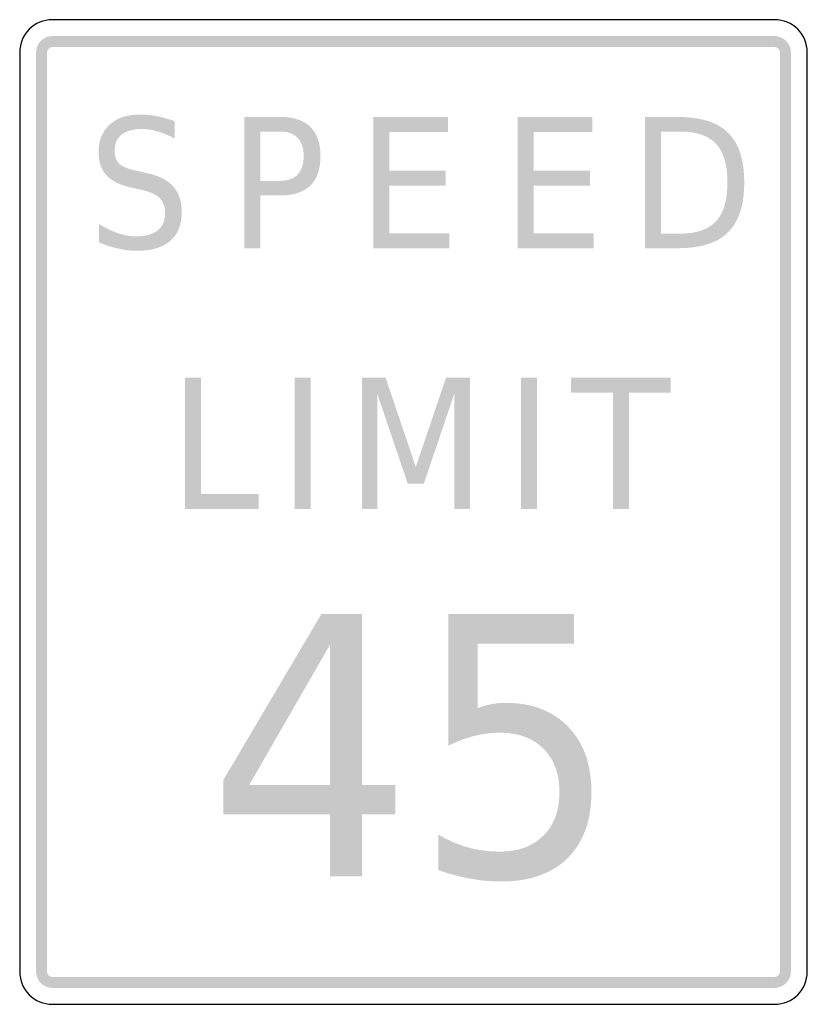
# Model space of a CAD drawing. Header units: inches. Extents: x -0.5 to 0.5, y -0.62 to 0.63.
import ezdxf

# ---------------------------------------------------------------- set-up
doc = ezdxf.new("R2010")
doc.units = ezdxf.units.IN
doc.header["$MEASUREMENT"] = 0

msp = doc.modelspace()

# ---------------------------------------------------------------- hatches: boundary and pattern name
for points in [[(-0.4583, 0.6042), (-0.4604, 0.6041), (-0.4624, 0.6038), (-0.4644, 0.6033), (-0.4663, 0.6026), (-0.4682, 0.6017), (-0.4699, 0.6007), (-0.4716, 0.5994), (-0.4731, 0.5981), (-0.4744, 0.5966), (-0.4757, 0.5949), (-0.4767, 0.5932), (-0.4776, 0.5913), (-0.4783, 0.5894), (-0.4788, 0.5874), (-0.4791, 0.5854), (-0.4792, 0.5833), (-0.4653, 0.5833), (-0.4652, 0.584), (-0.4651, 0.5847), (-0.465, 0.5853), (-0.4648, 0.586), (-0.4645, 0.5866), (-0.4641, 0.5872), (-0.4637, 0.5877), (-0.4632, 0.5882), (-0.4627, 0.5887), (-0.4622, 0.5891), (-0.4616, 0.5895), (-0.461, 0.5897), (-0.4604, 0.59), (-0.4597, 0.5901), (-0.459, 0.5902), (-0.4583, 0.5903), (-0.4583, 0.6042)], [(0.4583, 0.6042), (-0.4583, 0.6042), (-0.4583, 0.5903), (0.4583, 0.5903), (0.4583, 0.6042)], [(0.4792, 0.5833), (0.4791, 0.5854), (0.4788, 0.5874), (0.4783, 0.5894), (0.4776, 0.5913), (0.4767, 0.5932), (0.4757, 0.5949), (0.4744, 0.5966), (0.4731, 0.5981), (0.4715, 0.5994), (0.4699, 0.6007), (0.4682, 0.6017), (0.4663, 0.6026), (0.4644, 0.6033), (0.4624, 0.6038), (0.4604, 0.6041), (0.4583, 0.6042), (0.4583, 0.5903), (0.459, 0.5902), (0.4597, 0.5901), (0.4603, 0.59), (0.461, 0.5897), (0.4616, 0.5895), (0.4622, 0.5891), (0.4627, 0.5887), (0.4632, 0.5882), (0.4637, 0.5877), (0.4641, 0.5872), (0.4645, 0.5866), (0.4647, 0.586), (0.465, 0.5853), (0.4651, 0.5847), (0.4652, 0.584), (0.4653, 0.5833), (0.4792, 0.5833)], [(-0.4792, 0.5833), (-0.4792, -0.5833), (-0.4653, -0.5833), (-0.4653, 0.5833), (-0.4792, 0.5833)], [(0.4792, -0.5833), (0.4792, 0.5833), (0.4653, 0.5833), (0.4653, -0.5833), (0.4792, -0.5833)], [(-0.0509, 0.5015), (0.0438, 0.5015), (0.0438, 0.4826), (-0.0306, 0.4826), (-0.0306, 0.4332), (0.0408, 0.4332), (0.0408, 0.4142), (-0.0306, 0.4142), (-0.0306, 0.3539), (0.0457, 0.3539), (0.0457, 0.3349), (-0.0509, 0.3349), (-0.0509, 0.5015)], [(0.1322, 0.5015), (0.227, 0.5015), (0.227, 0.4826), (0.1525, 0.4826), (0.1525, 0.4332), (0.2239, 0.4332), (0.2239, 0.4142), (0.1525, 0.4142), (0.1525, 0.3539), (0.2288, 0.3539), (0.2288, 0.3349), (0.1322, 0.3349), (0.1322, 0.5015)], [(-0.29, 0.1705), (-0.2697, 0.1705), (-0.2697, 0.0228), (-0.1967, 0.0228), (-0.1967, 0.0039), (-0.29, 0.0039), (-0.29, 0.1705)], [(-0.1508, 0.1705), (-0.1305, 0.1705), (-0.1305, 0.0039), (-0.1508, 0.0039), (-0.1508, 0.1705)], [(-0.0656, 0.1705), (-0.0354, 0.1705), (0.0029, 0.0571), (0.0413, 0.1705), (0.0716, 0.1705), (0.0716, 0.0039), (0.0518, 0.0039), (0.0518, 0.1502), (0.0131, 0.0359), (-0.0073, 0.0359), (-0.046, 0.1502), (-0.046, 0.0039), (-0.0656, 0.0039), (-0.0656, 0.1705)], [(0.1364, 0.1705), (0.1567, 0.1705), (0.1567, 0.0039), (0.1364, 0.0039), (0.1364, 0.1705)], [(0.1999, 0.1705), (0.3267, 0.1705), (0.3267, 0.1515), (0.2734, 0.1515), (0.2734, 0.0039), (0.2531, 0.0039), (0.2531, 0.1515), (0.1999, 0.1515), (0.1999, 0.1705)], [(-0.4792, -0.5833), (-0.4791, -0.5853), (-0.4788, -0.5872), (-0.4784, -0.589), (-0.4778, -0.5909), (-0.477, -0.5926), (-0.476, -0.5943), (-0.475, -0.5959), (-0.4737, -0.5974), (-0.4724, -0.5987), (-0.4709, -0.6), (-0.4693, -0.601), (-0.4676, -0.602), (-0.4659, -0.6028), (-0.464, -0.6034), (-0.4622, -0.6038), (-0.4603, -0.6041), (-0.4583, -0.6042), (-0.4583, -0.5903), (-0.459, -0.5902), (-0.4596, -0.5902), (-0.4602, -0.59), (-0.4608, -0.5898), (-0.4614, -0.5895), (-0.462, -0.5892), (-0.4625, -0.5889), (-0.463, -0.5885), (-0.4635, -0.588), (-0.4639, -0.5875), (-0.4642, -0.587), (-0.4646, -0.5864), (-0.4648, -0.5858), (-0.465, -0.5852), (-0.4652, -0.5846), (-0.4653, -0.584), (-0.4653, -0.5833), (-0.4792, -0.5833)], [(0.4583, -0.6042), (0.4604, -0.6041), (0.4624, -0.6038), (0.4644, -0.6033), (0.4663, -0.6026), (0.4682, -0.6017), (0.4699, -0.6007), (0.4715, -0.5994), (0.4731, -0.5981), (0.4744, -0.5965), (0.4757, -0.5949), (0.4767, -0.5932), (0.4776, -0.5913), (0.4783, -0.5894), (0.4788, -0.5874), (0.4791, -0.5854), (0.4792, -0.5833), (0.4653, -0.5833), (0.4652, -0.584), (0.4651, -0.5847), (0.465, -0.5853), (0.4647, -0.586), (0.4645, -0.5866), (0.4641, -0.5872), (0.4637, -0.5877), (0.4632, -0.5882), (0.4627, -0.5887), (0.4622, -0.5891), (0.4616, -0.5895), (0.461, -0.5897), (0.4603, -0.59), (0.4597, -0.5901), (0.459, -0.5902), (0.4583, -0.5903), (0.4583, -0.6042)], [(-0.4583, -0.6042), (0.4583, -0.6042), (0.4583, -0.5903), (-0.4583, -0.5903), (-0.4583, -0.6042)]]:
    msp.add_hatch(color=7).paths.add_polyline_path(points)
h = msp.add_hatch(color=7)
edge = h.paths.add_edge_path()
edge.add_line((-0.3033, 0.4961), (-0.3033, 0.4741))
edge.add_spline(control_points=[(-0.3033, 0.4741), (-0.311, 0.4782), (-0.3182, 0.4812), (-0.3251, 0.4832), (-0.3319, 0.4852), (-0.3385, 0.4862), (-0.3448, 0.4862), (-0.3559, 0.4862), (-0.3645, 0.4839), (-0.3705, 0.4791), (-0.3764, 0.4743), (-0.3794, 0.4676), (-0.3794, 0.4588), (-0.3794, 0.4514), (-0.3775, 0.4459), (-0.3735, 0.4421), (-0.3695, 0.4383), (-0.3619, 0.4353), (-0.3508, 0.433)], knot_values=[0, 0, 0, 0, 1, 1, 1, 2, 2, 2, 3, 3, 3, 4, 4, 4, 5, 5, 5, 6, 6, 6, 6], degree=3, periodic=0)
edge.add_line((-0.3508, 0.433), (-0.3386, 0.4302))
edge.add_spline(control_points=[(-0.3386, 0.4302), (-0.3234, 0.427), (-0.3122, 0.4214), (-0.305, 0.4133), (-0.2979, 0.4052), (-0.2943, 0.3944), (-0.2943, 0.3809), (-0.2943, 0.3647), (-0.2991, 0.3525), (-0.3088, 0.3441), (-0.3185, 0.3358), (-0.3328, 0.3316), (-0.3516, 0.3316), (-0.3588, 0.3316), (-0.3664, 0.3325), (-0.3744, 0.3343), (-0.3824, 0.3361), (-0.3906, 0.3387), (-0.3992, 0.3422)], knot_values=[0, 0, 0, 0, 1, 1, 1, 2, 2, 2, 3, 3, 3, 4, 4, 4, 5, 5, 5, 6, 6, 6, 6], degree=3, periodic=0)
edge.add_line((-0.3992, 0.3422), (-0.3992, 0.3655))
edge.add_spline(control_points=[(-0.3992, 0.3655), (-0.3909, 0.3603), (-0.3829, 0.3565), (-0.375, 0.3539), (-0.3671, 0.3512), (-0.3593, 0.3499), (-0.3516, 0.3499), (-0.3401, 0.3499), (-0.3312, 0.3525), (-0.3249, 0.3575), (-0.3185, 0.3626), (-0.3154, 0.3698), (-0.3154, 0.3792), (-0.3154, 0.3874), (-0.3176, 0.3938), (-0.3222, 0.3984), (-0.3267, 0.403), (-0.3342, 0.4065), (-0.3445, 0.4088)], knot_values=[0, 0, 0, 0, 1, 1, 1, 2, 2, 2, 3, 3, 3, 4, 4, 4, 5, 5, 5, 6, 6, 6, 6], degree=3, periodic=0)
edge.add_line((-0.3445, 0.4088), (-0.3568, 0.4115))
edge.add_spline(control_points=[(-0.3568, 0.4115), (-0.372, 0.4148), (-0.3829, 0.42), (-0.3897, 0.4272), (-0.3964, 0.4343), (-0.3998, 0.4443), (-0.3998, 0.457), (-0.3998, 0.4717), (-0.3951, 0.4833), (-0.3858, 0.4918), (-0.3764, 0.5003), (-0.3636, 0.5046), (-0.3472, 0.5046), (-0.3401, 0.5046), (-0.3329, 0.5038), (-0.3256, 0.5024), (-0.3183, 0.501), (-0.3109, 0.4989), (-0.3033, 0.4961)], knot_values=[0, 0, 0, 0, 1, 1, 1, 2, 2, 2, 3, 3, 3, 4, 4, 4, 5, 5, 5, 6, 6, 6, 6], degree=3, periodic=0)
h = msp.add_hatch(color=7)
edge = h.paths.add_edge_path()
edge.add_line((-0.2148, 0.5015), (-0.1691, 0.5015))
edge.add_spline(control_points=[(-0.1691, 0.5015), (-0.1522, 0.5015), (-0.1395, 0.4973), (-0.1309, 0.4889), (-0.1223, 0.4804), (-0.1181, 0.4681), (-0.1181, 0.4518), (-0.1181, 0.4353), (-0.1223, 0.4229), (-0.1309, 0.4145), (-0.1395, 0.4061), (-0.1522, 0.4019), (-0.1691, 0.4019)], knot_values=[0, 0, 0, 0, 1, 1, 1, 2, 2, 2, 3, 3, 3, 4, 4, 4, 4], degree=3, periodic=0)
edge.add_line((-0.1691, 0.4019), (-0.1945, 0.4019))
edge.add_line((-0.1945, 0.4019), (-0.1945, 0.3349))
edge.add_line((-0.1945, 0.3349), (-0.2148, 0.3349))
edge.add_line((-0.2148, 0.3349), (-0.2148, 0.5015))
edge = h.paths.add_edge_path(flags=0)
edge.add_line((-0.1945, 0.483), (-0.1945, 0.4204))
edge.add_line((-0.1945, 0.4204), (-0.1691, 0.4204))
edge.add_spline(control_points=[(-0.1691, 0.4204), (-0.1596, 0.4204), (-0.1523, 0.4231), (-0.1471, 0.4285), (-0.142, 0.434), (-0.1394, 0.4417), (-0.1394, 0.4518), (-0.1394, 0.4617), (-0.142, 0.4694), (-0.1471, 0.4749), (-0.1523, 0.4803), (-0.1596, 0.483), (-0.1691, 0.483)], knot_values=[0, 0, 0, 0, 1, 1, 1, 2, 2, 2, 3, 3, 3, 4, 4, 4, 4], degree=3, periodic=0)
edge.add_line((-0.1691, 0.483), (-0.1945, 0.483))
h = msp.add_hatch(color=7)
edge = h.paths.add_edge_path()
edge.add_line((0.2939, 0.5015), (0.3355, 0.5015))
edge.add_spline(control_points=[(0.3355, 0.5015), (0.3646, 0.5015), (0.3859, 0.4948), (0.3995, 0.4814), (0.4131, 0.468), (0.4199, 0.447), (0.4199, 0.4184), (0.4199, 0.3896), (0.4131, 0.3685), (0.3994, 0.3551), (0.3858, 0.3416), (0.3645, 0.3349), (0.3355, 0.3349)], knot_values=[0, 0, 0, 0, 1, 1, 1, 2, 2, 2, 3, 3, 3, 4, 4, 4, 4], degree=3, periodic=0)
edge.add_line((0.3355, 0.3349), (0.2939, 0.3349))
edge.add_line((0.2939, 0.3349), (0.2939, 0.5015))
edge = h.paths.add_edge_path(flags=0)
edge.add_line((0.3142, 0.483), (0.3142, 0.3534))
edge.add_line((0.3142, 0.3534), (0.3386, 0.3534))
edge.add_spline(control_points=[(0.3386, 0.3534), (0.3593, 0.3534), (0.3745, 0.3586), (0.3841, 0.369), (0.3938, 0.3795), (0.3986, 0.3959), (0.3986, 0.4184), (0.3986, 0.4407), (0.3938, 0.4571), (0.3841, 0.4674), (0.3745, 0.4778), (0.3593, 0.483), (0.3386, 0.483)], knot_values=[0, 0, 0, 0, 1, 1, 1, 2, 2, 2, 3, 3, 3, 4, 4, 4, 4], degree=3, periodic=0)
edge.add_line((0.3386, 0.483), (0.3142, 0.483))
h = msp.add_hatch(color=7)
h.paths.add_polyline_path([(-0.1168, -0.1293), (-0.0656, -0.1293), (-0.0656, -0.3465), (-0.023, -0.3465), (-0.023, -0.384), (-0.0656, -0.384), (-0.0656, -0.4626), (-0.1061, -0.4626), (-0.1061, -0.384), (-0.2416, -0.384), (-0.2416, -0.3405), (-0.1168, -0.1293)])
h.paths.add_polyline_path([(-0.1061, -0.1686), (-0.2085, -0.3465), (-0.1061, -0.3465), (-0.1061, -0.1686)], flags=0)
h = msp.add_hatch(color=7)
edge = h.paths.add_edge_path()
edge.add_line((0.0444, -0.1293), (0.2038, -0.1293))
edge.add_line((0.2038, -0.1293), (0.2038, -0.1672))
edge.add_line((0.2038, -0.1672), (0.0815, -0.1672))
edge.add_line((0.0815, -0.1672), (0.0815, -0.249))
edge.add_spline(control_points=[(0.0815, -0.249), (0.0874, -0.2467), (0.0934, -0.2451), (0.0992, -0.2439), (0.1051, -0.2428), (0.111, -0.2423), (0.117, -0.2423), (0.1505, -0.2423), (0.177, -0.2525), (0.1966, -0.2729), (0.2162, -0.2932), (0.2259, -0.3209), (0.2259, -0.3557), (0.2259, -0.3916), (0.2159, -0.4194), (0.1958, -0.4393), (0.1757, -0.4592), (0.1474, -0.4691), (0.1107, -0.4691), (0.0981, -0.4691), (0.0852, -0.4679), (0.0722, -0.4655), (0.0592, -0.4631), (0.0457, -0.4596), (0.0317, -0.4548)], knot_values=[0, 0, 0, 0, 1, 1, 1, 2, 2, 2, 3, 3, 3, 4, 4, 4, 5, 5, 5, 6, 6, 6, 7, 7, 7, 8, 8, 8, 8], degree=3, periodic=0)
edge.add_line((0.0317, -0.4548), (0.0317, -0.4095))
edge.add_spline(control_points=[(0.0317, -0.4095), (0.0438, -0.4168), (0.0562, -0.4222), (0.0691, -0.4258), (0.082, -0.4294), (0.0956, -0.4311), (0.1098, -0.4311), (0.1331, -0.4311), (0.1514, -0.4244), (0.165, -0.4108), (0.1785, -0.3973), (0.1853, -0.3789), (0.1853, -0.3557), (0.1853, -0.3325), (0.1785, -0.3141), (0.165, -0.3005), (0.1514, -0.287), (0.1331, -0.2802), (0.1098, -0.2802), (0.099, -0.2802), (0.0882, -0.2816), (0.0774, -0.2842), (0.0666, -0.2869), (0.0556, -0.2911), (0.0444, -0.2967)], knot_values=[0, 0, 0, 0, 1, 1, 1, 2, 2, 2, 3, 3, 3, 4, 4, 4, 5, 5, 5, 6, 6, 6, 7, 7, 7, 8, 8, 8, 8], degree=3, periodic=0)
edge.add_line((0.0444, -0.2967), (0.0444, -0.1293))

# ---------------------------------------------------------------- linework, layer by layer
at = {"color": 7}
for points in [[(0.4583, 0.625), (-0.4583, 0.625)], [(-0.5, 0.5833), (-0.5, -0.5833)], [(0.5, -0.5833), (0.5, 0.5833)], [(-0.4583, -0.625), (0.4583, -0.625)]]:
    msp.add_lwpolyline(points, dxfattribs=at)
for points in [[(-0.4583, 0.625), (-0.4813, 0.625), (-0.5, 0.6063), (-0.5, 0.5833)], [(0.5, 0.5833), (0.5, 0.6063), (0.4813, 0.625), (0.4583, 0.625)], [(-0.5, -0.5833), (-0.5, -0.6063), (-0.4813, -0.625), (-0.4583, -0.625)], [(0.4583, -0.625), (0.4813, -0.625), (0.5, -0.6063), (0.5, -0.5833)]]:
    msp.add_open_spline(points, degree=3, dxfattribs=at)

doc.saveas('drawing.dxf')
